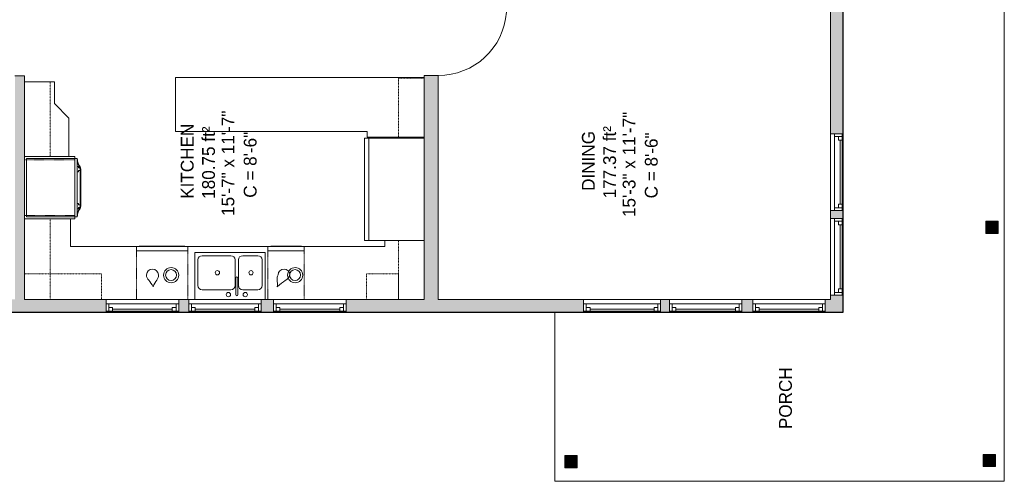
# Model space of a CAD drawing. Header units: inches. Extents: x -464 to 665, y -448 to 1014.
# Tile 2 of 7: x 190 to 652, y -448 to -231. Entities that reach past the tile are written whole.
import ezdxf

# ---------------------------------------------------------------- set-up
doc = ezdxf.new("R2010")
doc.units = ezdxf.units.IN
doc.header["$MEASUREMENT"] = 0
doc.linetypes.add('Dash', pattern=[0.23622, 0.11811, -0.11811])
doc.linetypes.add('Overhead', pattern=[0.15625, 0.09375, -0.0625])
for name, color, linetype, lineweight in [('A-AREA-IDEN', 2, 'Continuous', 9), ('A-COLS', 52, 'Continuous', 9), ('A-DETL', 90, 'Continuous', 9), ('A-DOOR', 31, 'Continuous', 9), ('A-EXTEERIOR SPACES', 90, 'Continuous', 9), ('A-FLOR', 192, 'Continuous', 9), ('A-GLAZ', 151, 'Continuous', 9), ('A-OBJECTS', 90, 'Continuous', 9), ('A-WALL', 90, 'Continuous', 9), ('A-WALL-PATT', 111, 'Continuous', 9), ('P-SANR-FIXT', 6, 'Continuous', 9), ('P-SANR-FIXT-HDLN', 131, 'Dash', 9), ('Q-CASE', 31, 'Continuous', 9), ('Q-SPCQ', 2, 'Continuous', 9)]:
    doc.layers.add(name, color=color, linetype=linetype, lineweight=lineweight)
doc.styles.add('Inter', font='txt', dxfattribs={"height": 6})
doc.styles.add('Inter_B', font='txt', dxfattribs={"height": 6})

# ---------------------------------------------------------------- blocks, each defined once
blk = doc.blocks.new('Planitar - Single Door_Flush Panel - 2_-8_ x 6_-8_-4181698-Main Floor')
at = {"layer": 'A-DOOR'}
for p, q in [((13.99, -3.25), (13.99, -35.25)), ((16, -3.25), (13.99, -3.25)), ((16, -3.25), (16, -35.25)), ((16, -35.25), (13.99, -35.25))]:
    blk.add_line(p, q, dxfattribs=at)
blk.add_arc((15.77, -3.55), 31.77, 179.4588, 266.1392, dxfattribs=at)
blk = doc.blocks.new('Planitar-Double-Hung-Single - Default 1-4195709-Main Floor')
at = {"layer": 'A-GLAZ'}
for p, q in [((-17, 3), (-17, -3)), ((17, 3), (-17, 3)), ((-17, 2.5), (-14, 2.5)), ((-15.75, 2.5), (-15.75, -1)), ((-15.75, 0.75), (-14, 0.75)), ((-14, 2.5), (-1.1875, 2.5)), ((-14, 2.5), (-14, 0.75)), ((-1.1875, 2.5), (1.1875, 2.5)), ((1.1875, 2.5), (14, 2.5)), ((14, 2.5), (17, 2.5)), ((14, 2.5), (14, 0.75)), ((15.75, 0.75), (14, 0.75)), ((15.75, 2.5), (15.75, -1)), ((17, -3), (17, 3)), ((-17, -1), (-15.75, -1)), ((-17, -3), (17, -3)), ((15.75, -1), (-15.75, -1)), ((15.75, -1), (17, -1))]:
    blk.add_line(p, q, dxfattribs=at)
at = {"layer": 'A-GLAZ', "lineweight": 18}
blk.add_line((-14, 1.625), (14, 1.625), dxfattribs=at)
blk = doc.blocks.new('Planitar-Double-Hung-Single - Default 1-4196237-Main Floor')
at = {"layer": 'A-GLAZ'}
for p, q in [((-18, 3), (-18, -3)), ((18, 3), (-18, 3)), ((-18, 2.5), (-15, 2.5)), ((-16.75, 2.5), (-16.75, -1)), ((-16.75, 0.75), (-15, 0.75)), ((-15, 2.5), (-1.1875, 2.5)), ((-15, 2.5), (-15, 0.75)), ((-1.1875, 2.5), (1.1875, 2.5)), ((1.1875, 2.5), (15, 2.5)), ((15, 2.5), (18, 2.5)), ((15, 2.5), (15, 0.75)), ((16.75, 0.75), (15, 0.75)), ((16.75, 2.5), (16.75, -1)), ((18, -3), (18, 3)), ((-18, -1), (-16.75, -1)), ((-18, -3), (18, -3)), ((16.75, -1), (-16.75, -1)), ((16.75, -1), (18, -1))]:
    blk.add_line(p, q, dxfattribs=at)
at = {"layer": 'A-GLAZ', "lineweight": 18}
blk.add_line((-15, 1.625), (15, 1.625), dxfattribs=at)
blk = doc.blocks.new('Planitar-Double-Hung-Single - Default 1-4196243-Main Floor')
at = {"layer": 'A-GLAZ'}
for p, q in [((-17, 3), (-17, -3)), ((17, 3), (-17, 3)), ((-17, 2.5), (-14, 2.5)), ((-15.75, 2.5), (-15.75, -1)), ((-15.75, 0.75), (-14, 0.75)), ((-14, 2.5), (-1.1875, 2.5)), ((-14, 2.5), (-14, 0.75)), ((-1.1875, 2.5), (1.1875, 2.5)), ((1.1875, 2.5), (14, 2.5)), ((14, 2.5), (17, 2.5)), ((14, 2.5), (14, 0.75)), ((15.75, 0.75), (14, 0.75)), ((15.75, 2.5), (15.75, -1)), ((17, -3), (17, 3)), ((-17, -1), (-15.75, -1)), ((-17, -3), (17, -3)), ((15.75, -1), (-15.75, -1)), ((15.75, -1), (17, -1))]:
    blk.add_line(p, q, dxfattribs=at)
at = {"layer": 'A-GLAZ', "lineweight": 18}
blk.add_line((-14, 1.625), (14, 1.625), dxfattribs=at)
blk = doc.blocks.new('Fridge - Default 1-4222601-Main Floor')
at = {"layer": 'Q-SPCQ'}
for p, q in [((24, -3.94), (-24, -3.94)), ((-24, -3.94), (-24, -31.94)), ((-24, -3.94), (24, -3.94)), ((-24, -31.94), (-24, -3.94)), ((24, -31.94), (24, -3.94)), ((24, -3.94), (24, -31.94)), ((-24, -29.94), (24, -29.94)), ((-24, -31.94), (24, -31.94)), ((24, -31.94), (-24, -31.94))]:
    blk.add_line(p, q, dxfattribs=at)
blk = doc.blocks.new('2D Kitcken-Sink Double Half - Default 1-4208097-Main Floor')
at = {"layer": 'P-SANR-FIXT'}
for p, q in [((-19.07, 10.91), (13.93, 10.91)), ((-19.07, -11.09), (-19.07, 10.91)), ((-15.57, 9.41), (-2.13, 9.41)), ((3.37, 9.41), (10.44, 9.41)), ((13.93, 10.91), (13.93, -11.09)), ((-17.57, -4.59), (-17.57, 7.41)), ((-0.13, -4.59), (-0.13, 7.41)), ((1.37, -4.59), (1.37, 7.41)), ((12.44, 7.41), (12.44, -4.59)), ((0.12, -8.84), (0.12, -1.06)), ((1.12, -8.84), (1.12, -1.06)), ((-2.13, -6.59), (-15.57, -6.59)), ((10.44, -6.59), (3.37, -6.59))]:
    blk.add_line(p, q, dxfattribs=at)
for centre, radius, start, end in [((-15.57, 7.41), 2, 90, 180), ((-2.13, 7.41), 2, 360, 90), ((3.37, 7.41), 2, 90, 180), ((10.44, 7.41), 2, 360, 90), ((-8.47, 1.41), 1, 0, 180), ((-8.47, 1.41), 1, 180, 360), ((7.27, 1.41), 1, 360, 180), ((7.27, 1.41), 1, 180, 360), ((-15.57, -4.59), 2, 180, 270), ((-2.13, -4.59), 2, 270, 0), ((0.62, -1.06), 0.5, 360, 180), ((3.37, -4.59), 2, 180, 270), ((10.44, -4.59), 2, 270, 0), ((-3.32, -8.84), 1, 0, 180), ((-3.32, -8.84), 1, 180, 0), ((0.62, -8.84), 0.5, 180, 0), ((4.55, -8.84), 1, 0, 180), ((4.55, -8.84), 1, 180, 0)]:
    blk.add_arc(centre, radius, start, end, dxfattribs=at)
blk = doc.blocks.new('Kitchen-Dishwasher_Under - Default 1-4208621-Main Floor')
at = {"layer": 'P-SANR-FIXT'}
for p, q in [((-8.5, -26.69), (8.5, -26.69)), ((-7.18, -28.69), (7.2, -28.69)), ((-7.18, -28.94), (-7.18, -28.69)), ((7.2, -28.94), (-7.18, -28.94)), ((7.2, -28.69), (7.2, -28.94))]:
    blk.add_line(p, q, dxfattribs=at)
for centre, radius in [((-4.25, -15.31), 3.54), ((-4.2, -15.36), 2.56)]:
    blk.add_circle(centre, radius, dxfattribs=at)
blk.add_arc((0.99, -15.43), 2.76, 180, 360, dxfattribs=at)
for points in [[(-1.78, -15.43), (-1.16, -12.89), (1.46, -12.76), (4.2, -9.77)], [(3.75, -15.43), (4.85, -14), (3.78, -12.54), (4.2, -9.77)]]:
    blk.add_open_spline(points, degree=3, dxfattribs=at)
at = {"layer": 'P-SANR-FIXT-HDLN'}
for p, q in [((-8.5, -28.69), (-8.5, -3.94)), ((-8.5, -28.69), (-8.5, -3.94)), ((8.5, -3.94), (8.5, -28.69)), ((8.5, -3.94), (8.5, -28.69)), ((8.5, -28.69), (-8.5, -28.69)), ((8.5, -28.69), (-8.5, -28.69))]:
    blk.add_line(p, q, dxfattribs=at)
blk = doc.blocks.new('Kitchen-Dishwasher_Under - Default 1-4208730-Main Floor')
at = {"layer": 'P-SANR-FIXT'}
for p, q in [((-12, -26.69), (12, -26.69)), ((-10.68, -28.69), (10.7, -28.69)), ((-10.68, -28.94), (-10.68, -28.69)), ((10.7, -28.94), (-10.68, -28.94)), ((10.7, -28.69), (10.7, -28.94))]:
    blk.add_line(p, q, dxfattribs=at)
for centre, radius in [((-4.25, -15.31), 3.54), ((-4.2, -15.36), 2.56)]:
    blk.add_circle(centre, radius, dxfattribs=at)
blk.add_arc((4.49, -15.43), 2.76, 180, 360, dxfattribs=at)
for points in [[(1.72, -15.43), (1.41, -13.5), (3.18, -12.64), (4.2, -9.77)], [(7.25, -15.43), (7.42, -13.4), (5.51, -12.66), (4.2, -9.77)]]:
    blk.add_open_spline(points, degree=3, dxfattribs=at)
at = {"layer": 'P-SANR-FIXT-HDLN'}
for p, q in [((-12, -28.69), (-12, -3.94)), ((-12, -28.69), (-12, -3.94)), ((12, -3.94), (12, -28.69)), ((12, -3.94), (12, -28.69)), ((12, -28.69), (-12, -28.69)), ((12, -28.69), (-12, -28.69))]:
    blk.add_line(p, q, dxfattribs=at)
blk = doc.blocks.new('Wall Oven Single - Default 1-4209808-Main Floor')
at = {"layer": 'Q-SPCQ'}
for p, q in [((14.63, 23.62), (-14.63, 23.62)), ((-14.63, 23.62), (-14.63, 0)), ((14.63, 0), (14.63, 23.62)), ((13.63, 22.62), (-13.63, 22.62)), ((-13.63, 22.62), (-13.63, 0)), ((-13.63, 0), (-13.63, 22.62)), ((-13.63, 22.62), (13.63, 22.62)), ((13.63, 0), (13.63, 22.62)), ((13.63, 22.62), (13.63, 0)), ((-14.63, 0), (-13.63, 0)), ((-13.63, 0), (-13.63, -1)), ((13.63, 0), (-13.63, 0)), ((-13.63, 0), (-13.63, -1)), ((-13.63, 0), (13.63, 0)), ((-13.63, -1), (13.63, -1)), ((13.63, -1), (-13.63, -1)), ((-11.84, -1), (-13.13, -1)), ((-13.13, -1), (-13.13, -1.25)), ((-13.13, -1.25), (-12.44, -1.25)), ((-10.17, -1.96), (-11.84, -1)), ((-11.44, -1.52), (-10.29, -2.18)), ((-9.98, -1), (-9.97, -1.1)), ((-9.97, -1.1), (-9.91, -1.1)), ((-9.93, -1.1), (-9.91, -1.69)), ((-9.9, -1.69), (-9.26, -1.69)), ((-9.79, -1.1), (-9.45, -1.1)), ((-9.43, -1.1), (-8.67, -1.1)), ((-8.67, -1.1), (-7.5, -1.1)), ((8.17, -2.5), (-8.17, -2.5)), ((-8.17, -2.75), (8.17, -2.75)), ((-8.08, -1.69), (-7.43, -1.69)), ((-7.43, -1.1), (-7.37, -1.1)), ((-7.42, -1.69), (-7.41, -1.1)), ((-7.37, -1.1), (-7.36, -1)), ((7.36, -1), (7.37, -1.1)), ((7.37, -1.1), (7.43, -1.1)), ((7.41, -1.1), (7.42, -1.69)), ((7.43, -1.69), (8.08, -1.69)), ((7.54, -1.1), (7.88, -1.1)), ((7.91, -1.1), (8.67, -1.1)), ((8.67, -1.1), (9.79, -1.1)), ((9.26, -1.69), (9.9, -1.69)), ((9.91, -1.69), (9.93, -1.1)), ((9.91, -1.1), (9.97, -1.1)), ((9.97, -1.1), (9.98, -1)), ((11.84, -1), (10.17, -1.96)), ((10.29, -2.18), (11.44, -1.52)), ((13.13, -1), (11.84, -1)), ((12.44, -1.25), (13.13, -1.25)), ((13.13, -1.25), (13.13, -1)), ((13.63, -1), (13.63, 0)), ((13.63, 0), (13.63, -1)), ((13.63, 0), (14.63, 0))]:
    blk.add_line(p, q, dxfattribs=at)
at = {"layer": 'Q-SPCQ', "linetype": 'Dash'}
for p, q in [((-13, 23.62), (13, 23.62)), ((-13, 0), (-13, 23.62)), ((13, 23.62), (13, 0))]:
    blk.add_line(p, q, dxfattribs=at)
at = {"layer": 'Q-SPCQ', "flags": 128}
for points in [[(-9.26, -1.69), (-9.26, -2.04), (-9.26, -2.34)], [(-8.17, -2.48), (-8.21, -2.48), (-8.25, -2.48), (-8.29, -2.48)], [(-8.27, -2.48), (-8.23, -2.48), (-8.19, -2.48), (-8.17, -2.48)], [(-8.17, -2.48), (-8.15, -2.48), (-8.13, -2.47), (-8.12, -2.46), (-8.1, -2.45), (-8.09, -2.43), (-8.08, -2.41), (-8.08, -2.39)], [(-8.08, -2.39), (-8.08, -2.41), (-8.09, -2.43), (-8.1, -2.45), (-8.12, -2.46), (-8.13, -2.47), (-8.15, -2.48), (-8.17, -2.48)], [(-8.08, -2.39), (-8.08, -2.04), (-8.08, -1.69)], [(8.08, -1.69), (8.08, -2.04), (8.08, -2.39)], [(8.17, -2.48), (8.15, -2.48), (8.13, -2.47), (8.12, -2.46), (8.1, -2.45), (8.09, -2.43), (8.08, -2.41), (8.08, -2.39)], [(8.08, -2.39), (8.08, -2.41), (8.09, -2.43), (8.1, -2.45), (8.12, -2.46), (8.13, -2.47), (8.15, -2.48), (8.17, -2.48)], [(8.27, -2.48), (8.23, -2.48), (8.19, -2.48), (8.17, -2.48)], [(8.17, -2.48), (8.21, -2.48), (8.25, -2.48), (8.29, -2.48)], [(9.26, -2.34), (9.26, -2.04), (9.26, -1.69)]]:
    blk.add_lwpolyline(points, dxfattribs=at)
at = {"layer": 'Q-SPCQ'}
for centre, radius, start, end in [((-12.44, -3.25), 2, 60, 90), ((-8.17, 1.5), 4.25, 240, 270), ((-8.17, 1.5), 4, 240, 270), ((8.17, 1.5), 4, 270, 300), ((8.17, 1.5), 4.25, 270, 300), ((12.44, -3.25), 2, 90, 120)]:
    blk.add_arc(centre, radius, start, end, dxfattribs=at)
blk = doc.blocks.new('Upper Cabinet-Single Door-Wall - 24_-4211820-Main Floor')
at = {"layer": 'Q-CASE', "linetype": 'Overhead'}
for p, q in [((-24.83, 2.25), (-24.83, 14.25)), ((-24.83, 14.25), (10.17, 14.25)), ((10.17, 14.25), (10.17, 2.25)), ((10.17, 2.25), (-24.83, 2.25))]:
    blk.add_line(p, q, dxfattribs=at)
blk = doc.blocks.new('Upper Cabinet-Single Door-Wall - 24_-4211823-Main Floor')
at = {"layer": 'Q-CASE', "linetype": 'Overhead'}
for p, q in [((-15.58, 2.25), (-15.58, 14.25)), ((-15.58, 14.25), (10.17, 14.25)), ((10.17, 14.25), (10.17, 2.25)), ((10.17, 2.25), (-15.58, 2.25))]:
    blk.add_line(p, q, dxfattribs=at)
blk = doc.blocks.new('Upper Cabinet-Single Door-Wall - 24_-4211839-Main Floor')
at = {"layer": 'Q-CASE', "linetype": 'Overhead'}
for p, q in [((-13.83, 3), (-13.83, 15)), ((-13.83, 15), (10.17, 15)), ((10.17, 15), (10.17, 3)), ((10.17, 3), (-13.83, 3))]:
    blk.add_line(p, q, dxfattribs=at)
blk = doc.blocks.new('Upper Cabinet-Single Door-Wall - 24_-4211861-Main Floor')
at = {"layer": 'Q-CASE', "linetype": 'Overhead'}
for p, q in [((-17.46, 3.25), (-17.46, 15.25)), ((-17.46, 15.25), (10.17, 15.25)), ((10.17, 15.25), (10.17, 3.25)), ((10.17, 3.25), (-17.46, 3.25))]:
    blk.add_line(p, q, dxfattribs=at)
blk = doc.blocks.new('Upper Cabinet-Single Door-Wall - 24_-4211862-Main Floor')
at = {"layer": 'Q-CASE', "linetype": 'Overhead'}
for p, q in [((-17.83, 3.25), (-17.83, 15.25)), ((-17.83, 15.25), (10.17, 15.25)), ((10.17, 15.25), (10.17, 3.25)), ((10.17, 3.25), (-17.83, 3.25))]:
    blk.add_line(p, q, dxfattribs=at)
blk = doc.blocks.new('Upper Cabinet-Single Door-Wall - 15_-4211863-Main Floor')
at = {"layer": 'Q-CASE', "linetype": 'Overhead'}
for p, q in [((-4.83, 3), (-4.83, 15)), ((-4.83, 15), (10.17, 15)), ((10.17, 15), (10.17, 3)), ((10.17, 3), (-4.83, 3))]:
    blk.add_line(p, q, dxfattribs=at)

msp = doc.modelspace()

# ---------------------------------------------------------------- hatches: boundary and pattern name
at = {"layer": 'A-COLS'}
for points in [[(648.74, -331.39), (648.74, -325.64), (642.99, -325.64), (642.99, -331.39)], [(451.49, -441.15), (451.49, -435.4), (445.74, -435.4), (445.74, -441.15)], [(647.49, -440.65), (647.49, -434.9), (641.74, -434.9), (641.74, -440.65)]]:
    msp.add_hatch(color=8, dxfattribs=at).paths.add_polyline_path(points, flags=0)
at = {"layer": 'A-WALL-PATT'}
h = msp.add_hatch(color=9, dxfattribs=at)
h.paths.add_polyline_path([(188.12, -362.27), (192.62, -362.27), (192.62, -257.44), (188.12, -257.44), (188.12, -353.73)], flags=0)
h.paths.add_polyline_path([(192.62, -225.44), (192.62, -137.02), (188.12, -137.02), (188.12, -225.44)], flags=0)
h = msp.add_hatch(color=9, dxfattribs=at)
h.paths.add_polyline_path([(570.12, -362.27), (576.12, -362.27), (576.12, -360.27), (570.12, -360.27)], flags=0)
h.paths.add_polyline_path([(576.12, -324.27), (576.12, -320.66), (570.12, -320.66), (570.12, -324.27)], flags=0)
h.paths.add_polyline_path([(570.12, -284.66), (576.12, -284.66), (576.12, -218.77), (570.12, -218.77), (570.12, -223.27)], flags=0)
h = msp.add_hatch(color=9, dxfattribs=at)
h.paths.add_polyline_path([(386.37, -362.27), (386.37, -257.25), (379.87, -257.25), (379.87, -362.27)], flags=0)
h.paths.add_polyline_path([(386.37, -225.25), (386.37, -223.27), (379.87, -223.27), (379.87, -225.25)], flags=0)
h = msp.add_hatch(color=9, dxfattribs=at)
h.paths.add_polyline_path([(576.12, -368.27), (576.12, -362.27), (567.76, -362.27), (567.76, -368.27)], flags=0)
h.paths.add_polyline_path([(528.72, -368.27), (533.76, -368.27), (533.76, -362.27), (528.72, -362.27)], flags=0)
h.paths.add_polyline_path([(454.54, -368.27), (454.54, -362.27), (343.3, -362.27), (343.3, -368.27)], flags=0)
h.paths.add_polyline_path([(494.72, -368.27), (494.72, -362.27), (490.54, -362.27), (490.54, -368.27)], flags=0)
h.paths.add_polyline_path([(309.3, -368.27), (309.3, -362.27), (303.55, -362.27), (303.55, -368.27)], flags=0)
h.paths.add_polyline_path([(264.87, -368.27), (269.55, -368.27), (269.55, -362.27), (264.87, -362.27)], flags=0)
h.paths.add_polyline_path([(230.87, -368.27), (230.87, -362.27), (168.09, -362.27), (168.09, -368.27), (227.4, -368.27)], flags=0)
h.paths.add_polyline_path([(132.09, -368.27), (132.09, -362.27), (112.12, -362.27), (112.12, -368.27)], flags=0)

# ---------------------------------------------------------------- linework, layer by layer
at = {"layer": 'A-COLS'}
for p, q in [((648.74, -325.64), (642.99, -325.64)), ((642.99, -325.64), (642.99, -331.39)), ((648.74, -331.39), (648.74, -325.64)), ((642.99, -331.39), (648.74, -331.39)), ((451.49, -435.4), (445.74, -435.4)), ((445.74, -435.4), (445.74, -441.15)), ((451.49, -441.15), (451.49, -435.4)), ((647.49, -434.9), (641.74, -434.9)), ((641.74, -434.9), (641.74, -440.65)), ((647.49, -440.65), (647.49, -434.9)), ((445.74, -441.15), (451.49, -441.15)), ((641.74, -440.65), (647.49, -440.65))]:
    msp.add_line(p, q, dxfattribs=at)
at = {"layer": 'A-DETL', "lineweight": 25}
for p, q in [((576.12, -368.27), (576.12, -224.77)), ((106.12, -368.27), (576.12, -368.27))]:
    msp.add_line(p, q, dxfattribs=at)
at = {"layer": 'A-EXTEERIOR SPACES'}
for p, q in [((576.12, -224.77), (576.12, -368.27)), ((651.62, -447.52), (651.62, -224.77)), ((441.12, -368.27), (441.12, -447.52)), ((576.12, -368.27), (441.12, -368.27)), ((441.12, -447.52), (651.62, -447.52))]:
    msp.add_line(p, q, dxfattribs=at)
at = {"layer": 'A-FLOR'}
for p, q in [((651.62, -447.52), (651.62, -224.77)), ((441.12, -368.27), (441.12, -447.52)), ((441.12, -447.52), (651.62, -447.52))]:
    msp.add_line(p, q, dxfattribs=at)
at = {"layer": 'A-OBJECTS'}
for p, q in [((263.37, -258.27), (263.37, -283.52)), ((379.87, -258.27), (263.37, -258.27)), ((379.87, -286.27), (379.87, -258.27)), ((192.62, -260.27), (192.62, -295.27)), ((206.62, -260.27), (192.62, -260.27)), ((206.62, -270.52), (206.62, -260.27)), ((213.37, -277.27), (206.62, -270.52)), ((213.37, -295.27), (213.37, -277.27)), ((263.37, -283.52), (353.12, -283.52)), ((353.12, -283.52), (353.12, -286.27)), ((353.12, -286.27), (379.87, -286.27)), ((192.62, -295.27), (213.37, -295.27)), ((192.62, -324.52), (214.12, -324.52)), ((192.62, -362.27), (192.62, -324.52)), ((214.12, -324.52), (214.12, -337.52)), ((361.37, -337.52), (361.37, -334.64)), ((361.37, -334.64), (379.87, -334.64)), ((379.87, -334.64), (379.87, -362.27)), ((214.12, -337.52), (361.37, -337.52)), ((379.87, -362.27), (192.62, -362.27))]:
    msp.add_line(p, q, dxfattribs=at)
at = {"layer": 'A-WALL'}
for p, q in [((570.12, -223.27), (570.12, -284.66)), ((576.12, -284.66), (576.12, -224.77)), ((192.62, -257.44), (188.12, -257.44)), ((192.62, -295.27), (192.62, -257.44)), ((386.37, -257.25), (379.87, -257.25)), ((379.87, -257.25), (379.87, -286.64)), ((386.37, -362.27), (386.37, -257.25)), ((570.12, -320.66), (570.12, -324.27)), ((576.12, -324.27), (576.12, -320.66)), ((192.62, -362.27), (192.62, -324.52)), ((379.87, -334.64), (379.87, -362.27)), ((230.87, -362.27), (192.62, -362.27)), ((269.55, -362.27), (264.87, -362.27)), ((309.3, -362.27), (303.55, -362.27)), ((379.87, -362.27), (343.3, -362.27)), ((454.54, -362.27), (386.37, -362.27)), ((494.72, -362.27), (490.54, -362.27)), ((533.76, -362.27), (528.72, -362.27)), ((570.12, -362.27), (567.76, -362.27)), ((570.12, -360.27), (570.12, -362.27)), ((576.12, -368.27), (576.12, -360.27)), ((168.09, -368.27), (230.87, -368.27)), ((264.87, -368.27), (269.55, -368.27)), ((303.55, -368.27), (309.3, -368.27)), ((343.3, -368.27), (454.54, -368.27)), ((490.54, -368.27), (494.72, -368.27)), ((528.72, -368.27), (533.76, -368.27)), ((567.76, -368.27), (576.12, -368.27))]:
    msp.add_line(p, q, dxfattribs=at)

# ---------------------------------------------------------------- block references
at = {"layer": 'A-DOOR', "rotation": 89.9999999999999}
msp.add_blockref('Planitar - Single Door_Flush Panel - 2_-8_ x 6_-8_-4181698-Main Floor', (383.12, -241.25), dxfattribs=at)
at = {"layer": 'A-GLAZ'}
for name, p, rotation in [('Planitar-Double-Hung-Single - Default 1-4196237-Main Floor', (573.12, -302.66), 269.9999999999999), ('Planitar-Double-Hung-Single - Default 1-4196237-Main Floor', (573.12, -342.27), 269.9999999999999), ('Planitar-Double-Hung-Single - Default 1-4195709-Main Floor', (247.87, -365.27), 180), ('Planitar-Double-Hung-Single - Default 1-4195709-Main Floor', (286.55, -365.27), 180), ('Planitar-Double-Hung-Single - Default 1-4195709-Main Floor', (326.3, -365.27), 180), ('Planitar-Double-Hung-Single - Default 1-4196237-Main Floor', (472.54, -365.27), 180), ('Planitar-Double-Hung-Single - Default 1-4196243-Main Floor', (511.72, -365.27), 180), ('Planitar-Double-Hung-Single - Default 1-4196243-Main Floor', (550.76, -365.27), 180)]:
    msp.add_blockref(name, p, dxfattribs=dict(at, rotation=rotation))
at = {"layer": 'P-SANR-FIXT', "rotation": 180}
for name, p in [('Kitchen-Dishwasher_Under - Default 1-4208730-Main Floor', (257.07, -366.21)), ('Kitchen-Dishwasher_Under - Default 1-4208621-Main Floor', (315.18, -366.21))]:
    msp.add_blockref(name, p, dxfattribs=at)
at = {"layer": 'P-SANR-FIXT'}
msp.add_blockref('2D Kitcken-Sink Double Half - Default 1-4208097-Main Floor', (291.46, -351.18), dxfattribs=at)
at = {"layer": 'Q-CASE'}
for name, p, rotation in [('Upper Cabinet-Single Door-Wall - 24_-4211820-Main Floor', (190.37, -285.1), 269.9999999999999), ('Upper Cabinet-Single Door-Wall - 24_-4211862-Main Floor', (383.12, -268.81), 89.9999999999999), ('Upper Cabinet-Single Door-Wall - 24_-4211823-Main Floor', (190.37, -340.1), 269.9999999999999), ('Upper Cabinet-Single Door-Wall - 24_-4211861-Main Floor', (383.12, -344.81), 89.9999999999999)]:
    msp.add_blockref(name, p, dxfattribs=dict(at, rotation=rotation))
for name, p in [('Upper Cabinet-Single Door-Wall - 24_-4211839-Main Floor', (218.45, -365.27)), ('Upper Cabinet-Single Door-Wall - 15_-4211863-Main Floor', (357.7, -365.27))]:
    msp.add_blockref(name, p, dxfattribs=at)
at = {"layer": 'Q-SPCQ'}
for name, p, rotation in [('Fridge - Default 1-4222601-Main Floor', (383.8, -310.64), 269.9999999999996), ('Wall Oven Single - Default 1-4209808-Main Floor', (216.24, -309.9), 89.9999999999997)]:
    msp.add_blockref(name, p, dxfattribs=dict(at, rotation=rotation))

# ---------------------------------------------------------------- texts
at = {"layer": 'A-AREA-IDEN', "char_height": 6, "attachment_point": 1, "rotation": 90}
for s, insert, width, style in [('15\'-7" x 11\'-7"', (284.92, -323.13), 64.236, 'Inter'), ('15\'-3" x 11\'-7"', (472.83, -323.69), 64.842, 'Inter'), ('180.75 ft²', (275.83, -315.12), 44.844, 'Inter'), ('177.37 ft²', (463.73, -314.92), 43.632, 'Inter'), ('KITCHEN', (265.85, -315.12), 44.844, 'Inter_B'), ('C = 8\'-6"', (295.33, -314.63), 43.632, 'Inter'), ('DINING', (453.76, -311.41), 35.148, 'Inter_B'), ('C = 8\'-6"', (483.23, -314.92), 43.632, 'Inter'), ('PORCH', (546.09, -423.06), 34.542, 'Inter_B')]:
    msp.add_mtext(s, dxfattribs=dict(at, insert=insert, width=width, style=style))

doc.saveas('drawing.dxf')
